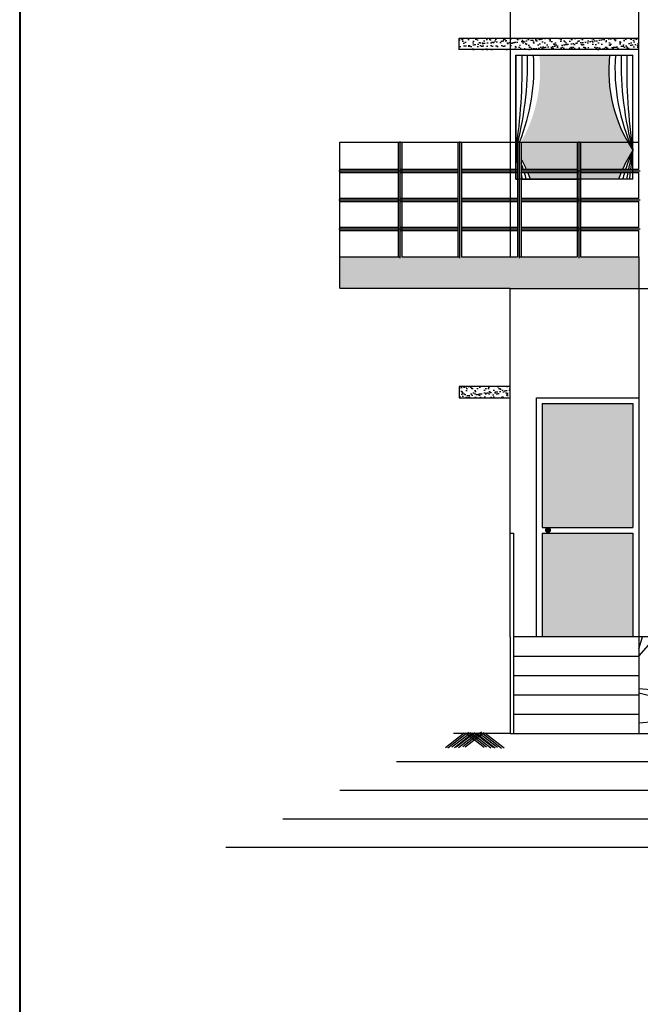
# Model space of a CAD drawing. Header units: millimetres. Extents: x 508 to 1792, y -198 to 270.
# Tile 4 of 9: x 1732 to 1737, y 85 to 93. Entities that reach past the tile are written whole.
import ezdxf

# ---------------------------------------------------------------- set-up
doc = ezdxf.new("R2010")
doc.units = ezdxf.units.MM
pattern_1 = [(37.50000000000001, (135.0083206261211, 124.3359328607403), (-0.001920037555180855, 0.05872958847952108), [0, -0.0463296, 0, -0.05181599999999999, 0, -0.04952999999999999]), (7.499999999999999, (135.0083206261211, 124.3359328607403), (0.05394279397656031, 0.0860190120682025), [0, -0.0249936, 0, -0.0417576, 0, -0.016002]), (327.5, (134.9708302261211, 124.3359328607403), (0.09491908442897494, 0.0001724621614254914), [0, -0.01524, 0, -0.054864, 0, -0.071628]), (317.5, (134.9708302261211, 124.3359328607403), (0.09162677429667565, 0.02675151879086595), [0, -0.007619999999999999, 0, -0.0359664, 0, -0.041148])]

msp = doc.modelspace()

# ---------------------------------------------------------------- hatches: boundary and pattern name
h = msp.add_hatch()
h.set_pattern_fill('AR-SAND', color=18, scale=0.0012)
h.set_pattern_definition(pattern_1)
h.paths.add_polyline_path([(1735.611001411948, 93.09300523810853), (1735.611001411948, 92.99423292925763), (1736.061009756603, 92.99423292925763), (1736.061010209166, 93.09300523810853)])
h = msp.add_hatch()
h.set_pattern_fill('AR-SAND', color=18, scale=0.0012)
h.set_pattern_definition([(37.50000000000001, (119.2022498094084, 129.3304537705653), (-0.001920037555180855, 0.05872958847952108), [0, -0.0463296, 0, -0.05181599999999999, 0, -0.04952999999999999]), (7.499999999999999, (119.2022498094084, 129.3304537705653), (0.05394279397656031, 0.0860190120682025), [0, -0.0249936, 0, -0.0417576, 0, -0.016002]), (327.5, (119.1647594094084, 129.3304537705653), (0.09491908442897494, 0.0001724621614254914), [0, -0.01524, 0, -0.054864, 0, -0.071628]), (317.5, (119.1647594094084, 129.3304537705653), (0.09162677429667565, 0.02675151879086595), [0, -0.007619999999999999, 0, -0.0359664, 0, -0.041148])])
h.paths.add_polyline_path([(1737.191001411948, 93.09423292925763), (1736.061010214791, 93.09423292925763), (1736.061009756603, 92.99423292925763), (1737.191001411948, 92.99423292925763)])
at = {"ltscale": 0.25}
h = msp.add_hatch(color=5, dxfattribs=at)
h.dxf.hatch_style = 1
h.paths.add_polyline_path([(1736.934788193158, 92.94423253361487), (1736.317215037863, 92.94423299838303, -0.1640833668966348), (1736.141107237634, 92.15604281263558), (1736.141110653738, 91.85423313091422), (1736.156001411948, 91.85423311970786), (1736.156001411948, 92.03440440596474, -0.01967506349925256), (1736.202577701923, 91.94300523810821), (1736.650804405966, 91.94300523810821), (1736.666303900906, 91.9427968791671), (1736.665807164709, 91.9427968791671), (1736.66580733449, 91.92779687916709), (1736.680804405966, 91.92779687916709), (1736.680804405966, 91.94300523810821), (1737.049425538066, 91.94300523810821, -0.03636020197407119), (1737.140997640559, 92.10879577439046, -0.1754873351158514)])
at = {"lineweight": 25}
h = msp.add_hatch(color=30, dxfattribs=at)
h.dxf.hatch_style = 1
h.paths.add_polyline_path([(1735.091440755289, 92.1863209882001, 0.3842456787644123), (1735.076440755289, 92.1727968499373), (1735.076440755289, 91.17321865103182, 0.3921484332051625), (1735.091478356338, 91.15928246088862)])
h.paths.add_polyline_path([(1735.106440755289, 92.17279684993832, 0.3842456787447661), (1735.091440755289, 92.1863209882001), (1735.091478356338, 91.15928246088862, 0.3780606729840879), (1735.106440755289, 91.17248350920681)])
h.paths.add_polyline_path([(1735.601303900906, 91.9427968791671), (1735.106440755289, 91.9427968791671), (1735.106440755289, 91.92779687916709), (1735.601303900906, 91.92779687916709)])
h.paths.add_polyline_path([(1735.601303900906, 91.92779687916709), (1735.106440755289, 91.92779687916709), (1735.106440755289, 91.91277336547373), (1735.601303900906, 91.9127968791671)])
h.paths.add_polyline_path([(1735.601303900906, 91.43279687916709), (1735.106440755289, 91.43279687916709), (1735.106440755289, 91.4177968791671), (1735.601303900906, 91.4177968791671)])
h.paths.add_polyline_path([(1735.601303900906, 91.4177968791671), (1735.106440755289, 91.4177968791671), (1735.106440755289, 91.40279687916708), (1735.601303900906, 91.40279687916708)])
h.paths.add_polyline_path([(1735.616303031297, 92.18632100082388, 0.3842456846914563), (1735.601303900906, 92.17279589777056), (1735.601338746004, 91.17429386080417, 0.4142472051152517), (1735.616421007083, 91.15921333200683)])
h.paths.add_polyline_path([(1735.631303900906, 92.1727978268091, 0.3842456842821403), (1735.616303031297, 92.18632100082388), (1735.616421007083, 91.15921333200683, 0.3676713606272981), (1735.631303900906, 91.1718709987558)])
h.paths.add_polyline_path([(1736.126106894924, 91.43279687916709), (1735.631303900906, 91.43279687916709), (1735.631303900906, 91.4177968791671), (1736.126106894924, 91.4177968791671)])
h.paths.add_polyline_path([(1736.126106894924, 91.4177968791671), (1735.631303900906, 91.4177968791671), (1735.631303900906, 91.40279687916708), (1736.126106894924, 91.40279687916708)])
h.paths.add_polyline_path([(1736.666303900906, 91.43279687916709), (1736.156106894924, 91.43279687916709), (1736.156106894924, 91.4177968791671), (1736.679828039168, 91.4177968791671, 0.3842456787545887)])
h.paths.add_polyline_path([(1736.679828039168, 91.4177968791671), (1736.156106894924, 91.4177968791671), (1736.156106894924, 91.40279687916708), (1736.666303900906, 91.40279687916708, 0.3842456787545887)])
h.paths.add_polyline_path([(1736.141106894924, 92.1863209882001, 0.3842456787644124), (1736.126106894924, 92.1727968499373), (1736.126106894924, 91.17306046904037, 0.386442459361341), (1736.141118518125, 91.15942169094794)])
h.paths.add_polyline_path([(1736.679827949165, 91.6727968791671), (1736.156106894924, 91.67276166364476), (1736.156106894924, 91.65779687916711), (1736.666303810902, 91.65779687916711, 0.3842456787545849)])
h.paths.add_polyline_path([(1736.666303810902, 91.68779687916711), (1736.156106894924, 91.68779687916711), (1736.156106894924, 91.67276166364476), (1736.679827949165, 91.6727968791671, 0.3842456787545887)])
h.paths.add_polyline_path([(1736.156106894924, 92.17279684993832, 0.3842456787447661), (1736.141106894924, 92.1863209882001), (1736.141118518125, 91.15942169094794, 0.3822025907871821), (1736.156106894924, 91.17283915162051)])
h.paths.add_polyline_path([(1736.126106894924, 91.9427968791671), (1735.631303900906, 91.9427968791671), (1735.631303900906, 91.92779687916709), (1736.126106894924, 91.92779687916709)])
h.paths.add_polyline_path([(1736.126106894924, 91.92779687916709), (1735.631303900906, 91.92779687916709), (1735.631303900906, 91.9127968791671), (1736.126106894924, 91.9127968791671)])
h.paths.add_polyline_path([(1736.666303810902, 91.9427968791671), (1736.156106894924, 91.9427968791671), (1736.156106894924, 91.92779687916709), (1736.679827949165, 91.92779687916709, 0.3842456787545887)])
h.paths.add_polyline_path([(1736.679827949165, 91.92779687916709), (1736.156106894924, 91.92779687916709), (1736.156106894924, 91.9127968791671), (1736.666303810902, 91.9127968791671, 0.3842456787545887)])
h = msp.add_hatch(color=30, dxfattribs=at)
h.dxf.hatch_style = 1
edge = h.paths.add_edge_path()
edge.add_arc((1735.616138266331, 92.17144881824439), 0.01508052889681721, 89.99999999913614, 174.0762234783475)
edge.add_line((1735.601138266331, 92.17300520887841), (1735.601138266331, 91.17342700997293))
edge.add_arc((1735.616175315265, 91.17457134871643), 0.01508052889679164, 184.3518941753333, 270.0020976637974)
edge.add_line((1735.61617586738, 91.15949081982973), (1735.616138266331, 92.1865293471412))
edge = h.paths.add_edge_path()
edge.add_arc((1735.616138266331, 92.17144881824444), 0.01508052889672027, 5.923776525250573, 90)
edge.add_line((1735.616138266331, 92.1865293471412), (1735.61617586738, 91.15949081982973))
edge.add_arc((1735.616175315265, 91.17457134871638), 0.01508052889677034, 270.0020976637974, 352.8406327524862)
edge.add_line((1735.631138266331, 91.17269186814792), (1735.631138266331, 92.17300520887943))
h.paths.add_polyline_path([(1736.126001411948, 91.94300523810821), (1735.631138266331, 91.94300523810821), (1735.631138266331, 91.9280052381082), (1736.126001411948, 91.9280052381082)])
h.paths.add_polyline_path([(1736.126001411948, 91.9280052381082), (1735.631138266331, 91.9280052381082), (1735.631138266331, 91.91298172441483), (1736.126001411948, 91.91300523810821)])
h.paths.add_polyline_path([(1736.126001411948, 91.4330052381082), (1735.631138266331, 91.4330052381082), (1735.631138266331, 91.41800523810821), (1736.126001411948, 91.41800523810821)])
h.paths.add_polyline_path([(1736.126001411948, 91.41800523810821), (1735.631138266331, 91.41800523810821), (1735.631138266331, 91.4030052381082), (1736.126001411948, 91.4030052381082)])
edge = h.paths.add_edge_path()
edge.add_arc((1736.141001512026, 92.1714488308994), 0.01508052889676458, 90.00368415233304, 174.0799088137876)
edge.add_line((1736.126001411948, 92.17300425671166), (1736.126036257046, 91.17450221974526))
edge.add_arc((1736.141116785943, 91.17450221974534), 0.01508052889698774, 180.000000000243, 270.0065811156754)
edge.add_line((1736.141118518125, 91.15942169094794), (1736.141000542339, 92.18652935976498))
edge = h.paths.add_edge_path()
edge.add_arc((1736.141001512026, 92.17144883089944), 0.0150805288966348, 5.927459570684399, 90.0036841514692)
edge.add_line((1736.141000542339, 92.18652935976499), (1736.141118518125, 91.15942169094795))
edge.add_arc((1736.141116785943, 91.17450221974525), 0.01508052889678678, 270.0065811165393, 350.75469950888)
edge.add_line((1736.156001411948, 91.1720793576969), (1736.156001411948, 92.17300618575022))
h.paths.add_polyline_path([(1736.650804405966, 91.4330052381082), (1736.156001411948, 91.4330052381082), (1736.156001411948, 91.41800523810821), (1736.650804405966, 91.41800523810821)])
h.paths.add_polyline_path([(1736.650804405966, 91.41800523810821), (1736.156001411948, 91.41800523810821), (1736.156001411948, 91.4030052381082), (1736.650804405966, 91.4030052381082)])
edge = h.paths.add_edge_path()
edge.add_line((1737.191001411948, 91.4330052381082), (1736.680804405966, 91.4330052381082))
edge.add_line((1736.680804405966, 91.4330052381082), (1736.680804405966, 91.4180052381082))
edge.add_line((1736.680804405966, 91.41800523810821), (1737.20452555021, 91.41800523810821))
edge.add_arc((1737.189445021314, 91.41800523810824), 0.01508052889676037, 359.999999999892, 444.0762234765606)
edge = h.paths.add_edge_path()
edge.add_line((1737.20452555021, 91.41800523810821), (1736.680804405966, 91.41800523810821))
edge.add_line((1736.680804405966, 91.41800523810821), (1736.680804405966, 91.40300523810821))
edge.add_line((1736.680804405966, 91.4030052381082), (1737.191001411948, 91.4030052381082))
edge.add_arc((1737.189445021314, 91.41800523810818), 0.01508052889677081, 275.9237765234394, 360.000000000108)
edge = h.paths.add_edge_path()
edge.add_arc((1736.665804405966, 92.17144881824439), 0.01508052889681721, 89.99999999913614, 174.0762234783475)
edge.add_line((1736.650804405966, 92.17300520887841), (1736.650804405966, 91.17326882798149))
edge.add_arc((1736.665815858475, 91.17471057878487), 0.0150805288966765, 185.4860538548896, 270.0006485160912)
edge.add_line((1736.665816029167, 91.15963004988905), (1736.665804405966, 92.18652934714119))
edge = h.paths.add_edge_path()
edge.add_line((1737.204525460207, 91.6730052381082), (1736.680804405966, 91.67297002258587))
edge.add_line((1736.680804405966, 91.67297002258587), (1736.680804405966, 91.65800523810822))
edge.add_line((1736.680804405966, 91.65800523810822), (1737.191001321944, 91.65800523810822))
edge.add_arc((1737.18944493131, 91.67300523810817), 0.01508052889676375, 275.9237765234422, 360.000000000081)
edge = h.paths.add_edge_path()
edge.add_line((1737.191001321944, 91.68800523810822), (1736.680804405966, 91.68800523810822))
edge.add_line((1736.680804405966, 91.68800523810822), (1736.680804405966, 91.67297002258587))
edge.add_line((1736.680804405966, 91.67297002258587), (1737.204525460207, 91.6730052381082))
edge.add_arc((1737.18944493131, 91.67300523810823), 0.01508052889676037, 359.9999999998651, 444.0762234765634)
edge = h.paths.add_edge_path()
edge.add_arc((1736.665804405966, 92.17144881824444), 0.01508052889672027, 5.923776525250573, 90)
edge.add_line((1736.665804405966, 92.1865293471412), (1736.665816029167, 91.15963004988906))
edge.add_arc((1736.665815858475, 91.1747105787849), 0.01508052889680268, 270.0006485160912, 353.6685912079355)
edge.add_line((1736.680804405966, 91.17304751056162), (1736.680804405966, 92.17300520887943))
h.paths.add_polyline_path([(1736.650804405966, 91.94300523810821), (1736.156001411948, 91.94300523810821), (1736.156001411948, 91.9280052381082), (1736.650804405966, 91.9280052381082)])
h.paths.add_polyline_path([(1736.650804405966, 91.9280052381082), (1736.156001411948, 91.9280052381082), (1736.156001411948, 91.91300523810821), (1736.650804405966, 91.91300523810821)])
edge = h.paths.add_edge_path()
edge.add_line((1737.191001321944, 91.94300523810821), (1736.680804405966, 91.94300523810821))
edge.add_line((1736.680804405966, 91.94300523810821), (1736.680804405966, 91.92800523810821))
edge.add_line((1736.680804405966, 91.9280052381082), (1737.204525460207, 91.9280052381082))
edge.add_arc((1737.18944493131, 91.92800523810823), 0.01508052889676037, 359.999999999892, 444.0762234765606)
edge = h.paths.add_edge_path()
edge.add_line((1737.204525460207, 91.9280052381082), (1736.680804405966, 91.9280052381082))
edge.add_line((1736.680804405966, 91.9280052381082), (1736.680804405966, 91.9130052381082))
edge.add_line((1736.680804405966, 91.91300523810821), (1737.191001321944, 91.91300523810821))
edge.add_arc((1737.18944493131, 91.92800523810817), 0.01508052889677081, 275.9237765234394, 360.000000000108)
at = {"ltscale": 0.25}
h = msp.add_hatch(color=5, dxfattribs=at)
h.dxf.hatch_style = 1
h.paths.add_polyline_path([(1736.126001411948, 92.13175525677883, -0.0054255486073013), (1736.111005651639, 92.10879566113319, -0.005356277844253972), (1736.126001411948, 92.08522474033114)])
at = {"lineweight": 25}
h = msp.add_hatch(color=30, dxfattribs=at)
h.dxf.hatch_style = 1
h.paths.add_polyline_path([(1735.076440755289, 91.9427968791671), (1734.566657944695, 91.9427968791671, 0.3945087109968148), (1734.552549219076, 91.92779687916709), (1735.076440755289, 91.92779687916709)])
h.paths.add_polyline_path([(1735.076440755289, 91.68779687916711), (1734.565934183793, 91.68779687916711, 0.384809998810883), (1734.552537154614, 91.6726538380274), (1735.076440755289, 91.67268906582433)])
h.paths.add_polyline_path([(1735.076440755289, 91.67268906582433), (1734.552537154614, 91.6726538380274, 0.3838958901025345), (1734.566198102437, 91.65779687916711), (1735.076440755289, 91.65779687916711)])
h.paths.add_polyline_path([(1735.076440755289, 91.43279687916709), (1734.566303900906, 91.43279687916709, 0.3842456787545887), (1734.552779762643, 91.4177968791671), (1735.076440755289, 91.4177968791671)])
h.paths.add_polyline_path([(1735.076440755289, 91.4177968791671), (1734.552779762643, 91.4177968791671, 0.3842456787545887), (1734.566303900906, 91.40279687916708), (1735.076440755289, 91.40279687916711)])
h = msp.add_hatch(color=30, dxfattribs=at)
h.dxf.hatch_style = 1
h.paths.add_polyline_path([(1735.076440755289, 91.9127719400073), (1735.076440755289, 91.92779687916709), (1734.552549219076, 91.92779687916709, 0.3851818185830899), (1734.566073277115, 91.91274768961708)])
h = msp.add_hatch(color=30, dxfattribs=at)
h.dxf.hatch_style = 1
h.paths.add_polyline_path([(1735.601138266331, 91.94300523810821), (1735.091355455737, 91.94300523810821, 0.3945087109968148), (1735.077246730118, 91.9280052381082), (1735.601138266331, 91.9280052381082)])
h.paths.add_polyline_path([(1735.601138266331, 91.68800523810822), (1735.090631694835, 91.68800523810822, 0.384809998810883), (1735.077234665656, 91.67286219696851), (1735.601138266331, 91.67289742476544)])
h.paths.add_polyline_path([(1735.601138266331, 91.67289742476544), (1735.077234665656, 91.67286219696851, 0.3838958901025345), (1735.090895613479, 91.65800523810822), (1735.601138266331, 91.65800523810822)])
h.paths.add_polyline_path([(1735.601138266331, 91.4330052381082), (1735.091001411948, 91.4330052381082, 0.3842456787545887), (1735.077477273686, 91.41800523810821), (1735.601138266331, 91.41800523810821)])
h.paths.add_polyline_path([(1735.601138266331, 91.41800523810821), (1735.077477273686, 91.41800523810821, 0.3842456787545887), (1735.091001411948, 91.4030052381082), (1735.601138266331, 91.40300523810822)])
h = msp.add_hatch(color=30, dxfattribs=at)
h.dxf.hatch_style = 1
h.paths.add_polyline_path([(1735.601138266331, 91.91298029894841), (1735.601138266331, 91.9280052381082), (1735.077246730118, 91.9280052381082, 0.3851818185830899), (1735.090770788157, 91.91295604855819)])
at = {"ltscale": 0.25}
h = msp.add_hatch(color=5, dxfattribs=at)
h.dxf.hatch_style = 1
h.paths.add_polyline_path([(1736.650804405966, 91.9127968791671), (1736.216041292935, 91.9127968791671, -0.01210382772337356), (1736.239593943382, 91.85423305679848), (1736.650804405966, 91.85423274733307)])
h = msp.add_hatch(color=5, dxfattribs=at)
h.dxf.hatch_style = 1
h.paths.add_polyline_path([(1737.03605168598, 91.91300523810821), (1736.680804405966, 91.91300523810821), (1736.680804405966, 91.85423272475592), (1737.012409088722, 91.85423247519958, -0.01214744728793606)])
at = {"lineweight": 25}
h = msp.add_hatch(color=30, dxfattribs=at)
h.dxf.hatch_style = 1
h.paths.add_polyline_path([(1735.601303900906, 91.68779687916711), (1735.106440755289, 91.68779687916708), (1735.106440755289, 91.67269108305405), (1735.601303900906, 91.672724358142)])
h.paths.add_polyline_path([(1735.601303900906, 91.672724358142), (1735.106440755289, 91.67269108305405), (1735.106440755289, 91.65779687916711), (1735.601303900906, 91.65779687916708)])
h.paths.add_polyline_path([(1736.126106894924, 91.68779687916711), (1735.631303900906, 91.68779687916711), (1735.631303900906, 91.67272637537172), (1736.126106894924, 91.67275964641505)])
h.paths.add_polyline_path([(1736.126106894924, 91.67275964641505), (1735.631303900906, 91.67272637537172), (1735.631303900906, 91.65779687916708), (1736.126106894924, 91.65779687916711)])
h = msp.add_hatch(color=30, dxfattribs=at)
h.dxf.hatch_style = 1
h.paths.add_polyline_path([(1736.126001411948, 91.68800523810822), (1735.631138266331, 91.68800523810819), (1735.631138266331, 91.67289944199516), (1736.126001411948, 91.67293271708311)])
h.paths.add_polyline_path([(1736.126001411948, 91.67293271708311), (1735.631138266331, 91.67289944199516), (1735.631138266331, 91.65800523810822), (1736.126001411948, 91.65800523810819)])
h.paths.add_polyline_path([(1736.650804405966, 91.68800523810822), (1736.156001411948, 91.68800523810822), (1736.156001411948, 91.67293473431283), (1736.650804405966, 91.67296800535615)])
h.paths.add_polyline_path([(1736.650804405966, 91.67296800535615), (1736.156001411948, 91.67293473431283), (1736.156001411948, 91.65800523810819), (1736.650804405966, 91.65800523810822)])
h = msp.add_hatch()
h.set_pattern_fill('AR-SAND', color=18, scale=0.0012)
h.set_pattern_definition([(37.50000000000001, (134.8847995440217, 122.3373496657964), (-0.001920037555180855, 0.05872958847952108), [0, -0.0463296, 0, -0.05181599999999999, 0, -0.04952999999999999]), (7.499999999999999, (134.8847995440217, 122.3373496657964), (0.05394279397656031, 0.0860190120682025), [0, -0.0249936, 0, -0.0417576, 0, -0.016002]), (327.5, (134.8473091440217, 122.3373496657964), (0.09491908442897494, 0.0001724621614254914), [0, -0.01524, 0, -0.054864, 0, -0.071628]), (317.5, (134.8473091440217, 122.3373496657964), (0.09162677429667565, 0.02675151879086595), [0, -0.007619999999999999, 0, -0.0359664, 0, -0.041148])])
h.paths.add_polyline_path([(1734.561001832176, 91.17300523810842), (1734.561001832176, 90.89300523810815), (1737.191001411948, 90.89300523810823), (1737.191001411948, 91.1730052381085)])
h = msp.add_hatch()
h.set_pattern_fill('AR-SAND', color=18, scale=0.0012)
h.set_pattern_definition(pattern_1)
h.paths.add_polyline_path([(1736.061001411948, 89.93300523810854), (1736.061001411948, 90.03300523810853), (1735.611001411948, 90.03300523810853), (1735.611001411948, 89.93300523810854)])
at = {"true_color": 0xf9911a}
h = msp.add_hatch(color=30, dxfattribs=at)
h.dxf.hatch_style = 1
h.paths.add_polyline_path([(1737.141001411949, 89.8830052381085), (1736.341001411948, 89.8830052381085), (1736.341001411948, 88.79300523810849), (1737.141001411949, 88.79300523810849)])
h = msp.add_hatch(color=30, dxfattribs=at)
h.dxf.hatch_style = 1
h.paths.add_polyline_path([(1737.141001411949, 88.74300523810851), (1736.341001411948, 88.74300523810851), (1736.341001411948, 87.83300523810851), (1737.141001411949, 87.83300523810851)])
h = msp.add_hatch(color=16)
h.dxf.hatch_style = 1
h.paths.add_polyline_path([(1736.413337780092, 88.7686116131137, 1), (1736.373337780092, 88.7686116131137, 1)])
at = {"lineweight": 25}
h = msp.add_hatch(dxfattribs=at)
h.set_pattern_fill('GRAVEL', color=250, scale=0.05)
h.set_pattern_definition([(228.0127875, (262.9732216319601, 159.5929991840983), (-10.1600000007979, -11.42999999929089), [0.17086072, -16.9152418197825]), (184.969741, (262.8589216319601, 159.4659991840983), (15.23999999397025, 1.270000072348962), [0.2932023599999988, -29.02702444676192]), (132.5104471, (262.5668216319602, 159.4405991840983), (12.70000000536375, -13.96999999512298), [0.20674076, -20.46736139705]), (267.273689, (262.0715216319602, 159.1230991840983), (1.270000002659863, 25.39999999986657), [0.2670022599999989, -26.43321871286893]), (292.83365418, (262.0588216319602, 158.8563991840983), (-6.350000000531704, 15.23999999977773), [0.2618168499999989, -25.91990387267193]), (357.2736889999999, (262.1604216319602, 158.6150991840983), (-25.39999999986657, 1.270000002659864), [0.2670022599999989, -26.43321871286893]), (37.69424047, (262.4271216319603, 158.6023991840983), (-16.50999999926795, -12.70000000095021), [0.35309683, -34.9565576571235]), (72.25532837, (262.7065216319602, 158.8182991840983), (8.890000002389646, 27.93999999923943), [0.33335976, -33.0026283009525]), (121.42956562, (262.8081216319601, 159.1357991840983), (-10.16000000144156, 16.50999999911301), [0.2679065, -26.52277284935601]), (175.2363583, (262.6684216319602, 159.3643991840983), (13.96999999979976, -1.270000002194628), [0.3058566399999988, -14.98696847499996]), (222.3974378, (262.3636216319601, 159.3897991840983), (-15.23999999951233, -13.970000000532), [0.3955389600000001, -39.15838625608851]), (138.81407483, (263.3288216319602, 159.1103991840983), (-8.889999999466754, 7.620000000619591), [0.13500227, -13.365282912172]), (171.4692344, (263.2272216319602, 159.1992991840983), (16.51000000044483, -2.539999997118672), [0.25684099, -25.42731949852]), (225, (262.9732216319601, 159.2373991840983), (-1.776356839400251e-16, -1.27000000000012), [0.17960467, -1.616446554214]), (203.19859051, (262.8843216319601, 159.3897991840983), (6.350000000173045, 2.539999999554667), [0.09672065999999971, -9.575311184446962]), (291.80140949, (262.7954216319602, 159.3516991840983), (-1.270000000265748, 3.809999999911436), [0.13678281, -6.702376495]), (30.96375653, (262.8462216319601, 159.2246991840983), (3.810000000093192, 2.539999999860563), [0.2221598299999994, -7.183149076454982]), (161.56505118, (263.0367216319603, 159.3389991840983), (2.540000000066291, -1.269999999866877), [0.16064357, -3.855449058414]), (16.389540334, (262.0588216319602, 159.3516991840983), (12.70000000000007, 3.810000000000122), [0.225044, -22.2794133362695]), (70.34617594, (262.2747216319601, 159.4151991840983), (-5.080000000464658, -13.9699999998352), [0.18879947, -18.6911078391]), (293.19859051, (263.0367216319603, 159.5929991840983), (-2.539999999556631, 6.350000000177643), [0.1934400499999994, -9.478591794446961]), (343.6104596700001, (263.1129216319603, 159.4151991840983), (-12.70000000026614, 3.80999999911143), [0.2250439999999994, -22.27941333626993]), (339.44395478, (262.0588216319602, 158.5642991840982), (-6.349999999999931, 2.540000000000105), [0.2170175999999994, -10.63386715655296]), (294.7751406, (262.2620216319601, 158.4880991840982), (-6.350000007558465, 13.96999999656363), [0.18183606, -18.00179669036]), (66.80140949, (263.0494216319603, 158.3229991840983), (2.539999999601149, 6.350000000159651), [0.19344005, -9.478591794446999]), (17.35402464, (263.1256216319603, 158.5007991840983), (-16.50999999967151, -5.080000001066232), [0.2128913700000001, -21.0761879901]), (69.44395478, (262.4271216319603, 158.3229991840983), (-2.54000000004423, -6.349999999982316), [0.1085088, -10.742375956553]), (101.309932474, (262.9732216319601, 158.3229991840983), (-1.2700000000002, 5.080000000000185), [0.0647573, -6.410997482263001]), (165.963756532, (262.9605216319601, 158.3864991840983), (3.809999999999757, -1.269999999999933), [0.26181685, -4.9745272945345]), (186.00900596, (262.7065216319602, 158.4499991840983), (12.69999999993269, 1.270000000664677), [0.2426334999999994, -24.02068243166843]), (303.69006753, (262.8462216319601, 159.1103991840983), (-1.270000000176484, 2.539999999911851), [0.18316194, -4.39588817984]), (353.15722659, (262.9478216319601, 158.9579991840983), (21.59000000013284, -2.539999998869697), [0.31977838, -31.6580045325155]), (60.9453959, (263.2653216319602, 158.9198991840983), (-5.080000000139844, -8.889999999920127), [0.13075412, -12.944696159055]), (90, (263.3288216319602, 159.0341991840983), (-1.27, 1.27), [0.0762, -1.1938]), (120.25643716, (262.6811216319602, 158.4880991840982), (5.079999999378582, -8.890000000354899), [0.17643348, -17.4669703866]), (48.01278749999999, (262.5922216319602, 158.6404991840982), (10.16000000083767, 11.4299999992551), [0.34172144, -16.7443810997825]), (0, (262.8208216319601, 158.8944991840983), (1.27, 1.27), [0.3302, -0.9398]), (325.3048465, (263.1510216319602, 158.8944991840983), (12.70000000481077, -8.889999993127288), [0.20080478, -19.87965836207]), (254.0546040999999, (263.3161216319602, 158.7801991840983), (-1.269999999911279, -5.080000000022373), [0.18491454, -9.060825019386]), (207.64597536, (263.2653216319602, 158.6023991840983), (-24.13000000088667, -12.69999999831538), [0.3010725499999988, -29.80623221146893]), (175.42607874, (262.9986216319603, 158.4626991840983), (-16.50999999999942, 1.269999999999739), [0.31851473, -31.53292322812])])
h.paths.add_polyline_path([(1745.561001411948, 86.9830052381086), (1745.561001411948, 87.83300523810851), (1737.191001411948, 87.83300523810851), (1737.191001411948, 86.9830052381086)])

# ---------------------------------------------------------------- linework, layer by layer
at = {"color": 5, "lineweight": 40, "ltscale": 0.25}
msp.add_line((1731.746243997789, 100.8654196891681), (1731.746243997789, 68.88519378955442), dxfattribs=at)
at = {"lineweight": 25}
for p, q in [((1736.061014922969, 94.12179651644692), (1736.061001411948, 91.1730052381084)), ((1737.191001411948, 92.99300523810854), (1737.191001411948, 93.95300523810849)), ((1735.611001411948, 92.99423292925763), (1735.611001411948, 93.09423292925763)), ((1735.611001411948, 93.09423292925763), (1736.061001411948, 93.09423292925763)), ((1736.061009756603, 92.99423292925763), (1735.611001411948, 92.99423292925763)), ((1737.191001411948, 91.94300523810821), (1737.191001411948, 92.99300523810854)), ((1736.111001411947, 92.94423292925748), (1736.111001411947, 91.94279687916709)), ((1737.141001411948, 91.9430052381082), (1737.141001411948, 92.94423292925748)), ((1734.561001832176, 90.89634356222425), (1734.561001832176, 92.17880865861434)), ((1736.111001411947, 91.9280052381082), (1736.111001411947, 91.85423292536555)), ((1737.141001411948, 91.85423292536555), (1737.141001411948, 91.91300523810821)), ((1737.191001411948, 91.68800523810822), (1737.191001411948, 91.91300523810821)), ((1737.191001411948, 91.4330052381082), (1737.191001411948, 91.65800523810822)), ((1737.191001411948, 91.17300523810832), (1737.191001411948, 91.4030052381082)), ((1734.561001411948, 91.17300523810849), (1735.091477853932, 91.17300523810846)), ((1735.106440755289, 91.17300523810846), (1735.616419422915, 91.17300523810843)), ((1735.631138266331, 91.17300523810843), (1736.126106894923, 91.1730052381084)), ((1736.14111695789, 91.17300523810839), (1736.650804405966, 91.17300523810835)), ((1736.680804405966, 91.17300523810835), (1737.191001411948, 91.17300523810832)), ((1737.191001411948, 91.17300523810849), (1737.191001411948, 87.83300523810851)), ((1736.061001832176, 90.89300523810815), (1734.561001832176, 90.89300523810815)), ((1736.061001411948, 87.83300523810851), (1736.061001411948, 90.89300523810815)), ((1736.061001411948, 90.89300523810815), (1737.191001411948, 90.89300523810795)), ((1737.191001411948, 90.89300523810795), (1745.561001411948, 90.89300523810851)), ((1736.061001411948, 90.03300523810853), (1735.611001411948, 90.03300523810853)), ((1735.611001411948, 90.03300523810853), (1735.611001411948, 89.93300523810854)), ((1735.611001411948, 89.93300523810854), (1736.061001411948, 89.93300523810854)), ((1736.091001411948, 88.74300523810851), (1736.091001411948, 86.9830052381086)), ((1736.061001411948, 87.83300523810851), (1736.061001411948, 86.9830052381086)), ((1745.561001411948, 87.83300523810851), (1736.091001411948, 87.83300523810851)), ((1737.191001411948, 87.83300523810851), (1737.191001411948, 86.9830052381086)), ((1736.091001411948, 87.66300523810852), (1737.191001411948, 87.66300523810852)), ((1736.091001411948, 87.49300523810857), (1737.191001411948, 87.49300523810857)), ((1736.091001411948, 87.32300523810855), (1737.191001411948, 87.32300523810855)), ((1736.091001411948, 87.15300523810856), (1737.191001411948, 87.15300523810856)), ((1736.061001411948, 86.9830052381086), (1735.561001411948, 86.9830052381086)), ((1736.061001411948, 86.9830052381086), (1745.561001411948, 86.9830052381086)), ((1746.561001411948, 86.7330052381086), (1735.061001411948, 86.7330052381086)), ((1734.561001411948, 86.4830052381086), (1747.061001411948, 86.4830052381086)), ((1734.061001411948, 86.2330052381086), (1747.561001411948, 86.2330052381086)), ((1733.561001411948, 85.9830052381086), (1748.061001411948, 85.9830052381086))]:
    msp.add_line(p, q, dxfattribs=at)
at = {"ltscale": 0.25}
for p, q in [((1736.061001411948, 93.09423292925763), (1737.191001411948, 93.09423292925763)), ((1737.191001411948, 92.99423292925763), (1736.061009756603, 92.99423292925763)), ((1734.561001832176, 92.17880865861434), (1737.191001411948, 92.17880865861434)), ((1736.111001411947, 91.85423292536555), (1736.126106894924, 91.85423292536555)), ((1736.141038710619, 91.85423292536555), (1736.14111065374, 91.85423292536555)), ((1736.156001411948, 91.85423292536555), (1736.650804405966, 91.85423292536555))]:
    msp.add_line(p, q, dxfattribs=at)
at = {"color": 30, "true_color": 0xf9911a}
for p, q in [((1736.111001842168, 91.85423315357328), (1736.111001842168, 92.94423315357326)), ((1736.111001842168, 92.94423315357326), (1737.140999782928, 92.94423237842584)), ((1736.111004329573, 91.854233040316), (1736.11100350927, 92.94423304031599)), ((1737.140998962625, 91.85423315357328), (1737.140999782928, 92.94423315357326)), ((1737.140998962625, 91.85423237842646), (1736.111001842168, 91.85423315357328)), ((1736.291001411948, 89.93300523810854), (1737.191001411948, 89.93300523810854)), ((1736.291001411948, 87.83300523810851), (1736.291001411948, 89.93300523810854)), ((1736.341001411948, 89.8830052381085), (1737.141001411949, 89.8830052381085)), ((1736.341001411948, 89.8830052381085), (1736.341001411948, 88.79300523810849)), ((1737.141001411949, 89.8830052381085), (1737.141001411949, 88.79300523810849)), ((1736.341001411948, 88.79300523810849), (1737.141001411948, 88.79300523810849)), ((1736.341001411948, 88.74300523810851), (1736.341001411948, 87.83300523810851)), ((1736.341001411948, 88.74300523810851), (1737.141001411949, 88.74300523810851)), ((1737.141001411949, 88.74300523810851), (1737.141001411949, 87.83300523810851))]:
    msp.add_line(p, q, dxfattribs=at)
msp.add_line((1737.141001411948, 91.85423315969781), (1737.141001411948, 92.94423315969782))
at = {"color": 30, "lineweight": 25}
for p, q in [((1735.091440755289, 92.1863209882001), (1735.091478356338, 91.15928246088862)), ((1735.616138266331, 92.1865293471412), (1735.61617586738, 91.15949081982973)), ((1735.616303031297, 92.18632100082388), (1735.616421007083, 91.15921333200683)), ((1736.141106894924, 92.1863209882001), (1736.141118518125, 91.15942169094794)), ((1736.665804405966, 92.1865293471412), (1736.665816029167, 91.15963004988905)), ((1735.076440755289, 92.1727968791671), (1735.076440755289, 91.1727968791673)), ((1735.106440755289, 92.1727968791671), (1735.106440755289, 91.1727968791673)), ((1735.601138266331, 92.1730052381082), (1735.601138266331, 91.1730052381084)), ((1735.601303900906, 92.1727968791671), (1735.601303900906, 91.1727968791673)), ((1735.631138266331, 92.1730052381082), (1735.631138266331, 91.1730052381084)), ((1735.631303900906, 92.1727968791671), (1735.631303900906, 91.1727968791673)), ((1736.126001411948, 92.1730052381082), (1736.126001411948, 91.1730052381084)), ((1736.126106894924, 92.1727968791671), (1736.126106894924, 91.1727968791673)), ((1736.156001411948, 92.1730052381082), (1736.156001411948, 91.1730052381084)), ((1736.156106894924, 92.1727968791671), (1736.156106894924, 91.1727968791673)), ((1736.650804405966, 92.1730052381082), (1736.650804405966, 91.1730052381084)), ((1736.680804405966, 92.1730052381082), (1736.680804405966, 91.1730052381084)), ((1734.552549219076, 91.92779687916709), (1735.076440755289, 91.92779687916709)), ((1734.566303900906, 91.9427968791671), (1735.076440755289, 91.9427968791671)), ((1735.077246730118, 91.9280052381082), (1735.601138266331, 91.9280052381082)), ((1735.091001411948, 91.94300523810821), (1735.601138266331, 91.94300523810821)), ((1735.106440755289, 91.9427968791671), (1735.601303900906, 91.9427968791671)), ((1735.106440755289, 91.92779687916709), (1735.601303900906, 91.92779687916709)), ((1735.631138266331, 91.94300523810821), (1736.126001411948, 91.94300523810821)), ((1735.631138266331, 91.9280052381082), (1736.126001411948, 91.9280052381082)), ((1735.631303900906, 91.9427968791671), (1736.126106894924, 91.9427968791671)), ((1735.631303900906, 91.92779687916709), (1736.126106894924, 91.92779687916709)), ((1734.566073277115, 91.91274768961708), (1735.076440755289, 91.9127719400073)), ((1735.090770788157, 91.91295604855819), (1735.601138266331, 91.91298029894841)), ((1735.106440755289, 91.91277336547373), (1735.601303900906, 91.9127968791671)), ((1735.631138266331, 91.91298172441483), (1736.126001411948, 91.91300523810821)), ((1735.631303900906, 91.9127968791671), (1736.126106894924, 91.9127968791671)), ((1736.141038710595, 91.85423313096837), (1736.141118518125, 91.15942169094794)), ((1734.552537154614, 91.6726538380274), (1735.076440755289, 91.67268906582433)), ((1734.566303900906, 91.68779687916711), (1735.076440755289, 91.68779687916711)), ((1735.077234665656, 91.67286219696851), (1735.601138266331, 91.67289742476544)), ((1735.091001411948, 91.68800523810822), (1735.601138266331, 91.68800523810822)), ((1735.106440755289, 91.68779687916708), (1735.601303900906, 91.68779687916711)), ((1735.106440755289, 91.67269108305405), (1735.601303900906, 91.672724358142)), ((1735.631138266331, 91.68800523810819), (1736.126001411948, 91.68800523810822)), ((1735.631138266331, 91.67289944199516), (1736.126001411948, 91.67293271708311)), ((1735.631303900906, 91.68779687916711), (1736.126106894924, 91.68779687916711)), ((1735.631303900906, 91.67272637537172), (1736.126106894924, 91.67275964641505)), ((1736.156001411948, 91.68800523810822), (1736.650804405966, 91.68800523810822)), ((1736.156001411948, 91.67293473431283), (1736.650804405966, 91.67296800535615)), ((1736.156106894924, 91.68779687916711), (1736.666303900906, 91.68779687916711)), ((1736.156106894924, 91.67276166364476), (1736.679827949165, 91.6727968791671)), ((1734.566303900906, 91.65779687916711), (1735.076440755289, 91.65779687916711)), ((1734.566303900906, 91.65779687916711), (1735.076440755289, 91.65779687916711)), ((1735.091001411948, 91.65800523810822), (1735.601138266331, 91.65800523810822)), ((1735.091001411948, 91.65800523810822), (1735.601138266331, 91.65800523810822)), ((1735.106440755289, 91.65779687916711), (1735.601303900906, 91.65779687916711)), ((1735.106440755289, 91.65779687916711), (1735.601303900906, 91.65779687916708)), ((1735.631138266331, 91.65800523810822), (1736.126001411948, 91.65800523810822)), ((1735.631138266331, 91.65800523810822), (1736.126001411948, 91.65800523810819)), ((1735.631303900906, 91.65779687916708), (1736.126106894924, 91.65779687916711)), ((1735.631303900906, 91.65779687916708), (1736.126106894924, 91.65779687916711)), ((1736.156001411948, 91.65800523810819), (1736.650804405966, 91.65800523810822)), ((1736.156001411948, 91.65800523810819), (1736.650804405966, 91.65800523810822)), ((1736.156106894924, 91.65779687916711), (1736.666303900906, 91.65779687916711)), ((1736.156106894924, 91.65779687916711), (1736.666303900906, 91.65779687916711)), ((1734.552779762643, 91.4177968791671), (1735.076440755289, 91.4177968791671)), ((1734.566303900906, 91.43279687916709), (1735.076440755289, 91.43279687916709)), ((1735.077477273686, 91.41800523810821), (1735.601138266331, 91.41800523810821)), ((1735.091001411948, 91.4330052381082), (1735.601138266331, 91.4330052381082)), ((1735.106440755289, 91.43279687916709), (1735.601303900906, 91.43279687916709)), ((1735.106440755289, 91.4177968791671), (1735.601303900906, 91.4177968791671)), ((1735.631138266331, 91.4330052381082), (1736.126001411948, 91.4330052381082)), ((1735.631138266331, 91.41800523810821), (1736.126001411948, 91.41800523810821)), ((1735.631303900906, 91.43279687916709), (1736.126106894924, 91.43279687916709)), ((1735.631303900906, 91.4177968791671), (1736.126106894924, 91.4177968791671)), ((1734.566303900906, 91.40279687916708), (1735.076440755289, 91.40279687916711)), ((1735.091001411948, 91.4030052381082), (1735.601138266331, 91.40300523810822)), ((1735.106440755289, 91.40279687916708), (1735.601303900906, 91.40279687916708)), ((1735.631138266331, 91.4030052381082), (1736.126001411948, 91.4030052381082)), ((1735.631303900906, 91.40279687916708), (1736.126106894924, 91.40279687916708))]:
    msp.add_line(p, q, dxfattribs=at)
at = {"color": 249, "lineweight": 25}
for p, q in [((1736.141000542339, 92.18652935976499), (1736.141037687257, 91.86314240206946)), ((1736.156001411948, 91.94300523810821), (1736.650804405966, 91.94300523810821)), ((1736.156001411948, 91.9280052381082), (1736.650804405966, 91.9280052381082)), ((1736.156106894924, 91.9427968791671), (1736.650804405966, 91.94300523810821)), ((1736.156106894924, 91.92779687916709), (1736.679827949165, 91.92779687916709)), ((1736.680804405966, 91.94300523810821), (1737.191001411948, 91.94300523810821)), ((1736.680804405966, 91.9280052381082), (1737.204525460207, 91.9280052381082)), ((1736.156001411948, 91.91300523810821), (1736.650804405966, 91.91300523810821)), ((1736.156106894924, 91.9127968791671), (1736.666303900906, 91.9127968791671)), ((1736.680804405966, 91.91300523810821), (1737.191001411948, 91.91300523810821)), ((1736.680804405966, 91.68800523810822), (1737.191001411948, 91.68800523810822)), ((1736.680804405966, 91.67297002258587), (1737.204525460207, 91.6730052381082)), ((1736.680804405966, 91.65800523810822), (1737.191001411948, 91.65800523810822)), ((1736.680804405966, 91.65800523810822), (1737.191001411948, 91.65800523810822)), ((1736.156001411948, 91.4330052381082), (1736.650804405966, 91.4330052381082)), ((1736.156001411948, 91.41800523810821), (1736.650804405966, 91.41800523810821)), ((1736.156106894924, 91.43279687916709), (1736.666303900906, 91.43279687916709)), ((1736.156106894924, 91.4177968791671), (1736.679828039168, 91.4177968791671)), ((1736.680804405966, 91.4330052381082), (1737.191001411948, 91.4330052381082)), ((1736.680804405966, 91.41800523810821), (1737.20452555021, 91.41800523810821)), ((1736.156001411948, 91.4030052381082), (1736.650804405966, 91.4030052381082)), ((1736.156106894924, 91.40279687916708), (1736.666303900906, 91.40279687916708)), ((1736.680804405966, 91.4030052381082), (1737.191001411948, 91.4030052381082))]:
    msp.add_line(p, q, dxfattribs=at)
at = {"color": 3, "ltscale": 0.05}
for p, q in [((1735.80860128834, 86.99225179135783), (1735.643316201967, 86.86466984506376)), ((1735.688572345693, 86.99225179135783), (1735.853857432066, 86.86466984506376)), ((1735.655819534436, 86.98431909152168), (1735.490534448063, 86.85673714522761)), ((1735.677646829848, 86.98035395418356), (1735.512361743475, 86.85277200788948)), ((1735.713361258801, 86.98828665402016), (1735.548076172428, 86.86070470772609)), ((1735.735188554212, 86.98432151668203), (1735.569903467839, 86.85673957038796)), ((1735.751059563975, 86.98828422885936), (1735.585774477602, 86.86070228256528)), ((1735.772886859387, 86.98431909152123), (1735.607601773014, 86.85673714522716)), ((1735.830428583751, 86.9882866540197), (1735.665143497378, 86.86070470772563)), ((1735.666745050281, 86.9882866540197), (1735.832030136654, 86.86070470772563)), ((1735.724286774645, 86.98431909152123), (1735.889571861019, 86.85673714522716)), ((1735.746114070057, 86.98828422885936), (1735.91139915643, 86.86070228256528)), ((1735.76198507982, 86.98432151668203), (1735.927270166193, 86.85673957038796)), ((1735.783812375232, 86.98828665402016), (1735.949097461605, 86.86070470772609)), ((1735.819526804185, 86.98035395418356), (1735.984811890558, 86.85277200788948)), ((1735.841354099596, 86.98431909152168), (1736.006639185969, 86.85673714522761))]:
    msp.add_line(p, q, dxfattribs=at)
at = {"color": 30, "true_color": 0xf9911a}
msp.add_circle((1736.393337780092, 88.7686116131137), 0.02, dxfattribs=at)
at = {"color": 1}
for centre, radius, start, end in [((1733.356658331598, 92.87794519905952), 2.857427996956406, 344.4275079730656, 1.329292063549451), ((1731.428203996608, 92.83147673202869), 4.738237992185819, 351.226946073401, 1.363604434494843), ((1734.54197167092, 92.8323488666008), 1.727828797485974, 338.0364730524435, 3.712747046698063), ((1738.191407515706, 92.81123421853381), 1.263637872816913, 173.9583724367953, 213.7717533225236), ((1738.710051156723, 92.83234990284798), 1.72784823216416, 176.2873254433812, 204.7563405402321), ((1739.895713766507, 92.87633041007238), 2.859645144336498, 178.6393702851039, 195.569201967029), ((1741.82379929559, 92.83147684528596), 4.738237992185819, 178.6363955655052, 188.7730539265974), ((1734.541952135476, 92.83234978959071), 1.72784823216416, 335.2436594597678, 336.4679315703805), ((1735.060595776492, 92.81123410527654), 1.263637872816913, 326.2282466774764, 327.4805743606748), ((1735.018381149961, 91.39711511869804), 1.303962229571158, 31.84185302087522, 33.07819391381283), ((1731.114554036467, 91.37329824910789), 5.050295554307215, 7.101534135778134, 8.374025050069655), ((1734.474466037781, 91.37486855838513), 1.793574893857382, 22.94708959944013, 24.15445888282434), ((1733.210219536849, 91.32757801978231), 3.004140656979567, 13.92233062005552, 15.07284852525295), ((1735.060594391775, 92.81123443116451), 1.263639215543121, 327.4716999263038, 327.4805956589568), ((1738.233622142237, 91.39711523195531), 1.303962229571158, 146.9218060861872, 155.2512811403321), ((1738.777537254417, 91.3748686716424), 1.793574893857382, 155.8455411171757, 161.5327764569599), ((1740.04178375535, 91.32757813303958), 3.004140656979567, 164.9271514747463, 168.1787187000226), ((1742.137449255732, 91.37329836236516), 5.050295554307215, 171.625974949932, 173.5228684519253), ((1735.018381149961, 91.39711511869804), 1.303962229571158, 24.73864357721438, 29.25733502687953), ((1734.474466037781, 91.37486855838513), 1.793574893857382, 18.46021011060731, 20.35872607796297), ((1733.210219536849, 91.32757801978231), 3.004140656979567, 10.09668568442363, 11.23327877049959), ((1734.474466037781, 91.37486855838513), 1.793574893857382, 15.50174527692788, 17.45975341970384), ((1735.018381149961, 91.39711511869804), 1.303962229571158, 20.52162400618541, 23.30544082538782), ((1738.233622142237, 91.39711523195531), 1.303962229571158, 156.6945645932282, 159.4783759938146), ((1738.777537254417, 91.3748686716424), 1.793574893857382, 162.5402503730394, 164.4982547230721), ((1740.04178375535, 91.32757813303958), 3.004140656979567, 168.7626719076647, 169.9033143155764), ((1742.137449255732, 91.37329836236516), 5.050295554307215, 173.8652918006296, 174.5354951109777)]:
    msp.add_arc(centre, radius, start, end, dxfattribs=at)
at = {"layer": 'Defpoints'}
for p, q in [((1736.11100188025, 91.85423304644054), (1736.11100188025, 92.94423304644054)), ((1736.061001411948, 88.74300523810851), (1736.091001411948, 88.74300523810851))]:
    msp.add_line(p, q, dxfattribs=at)

doc.saveas('drawing.dxf')
